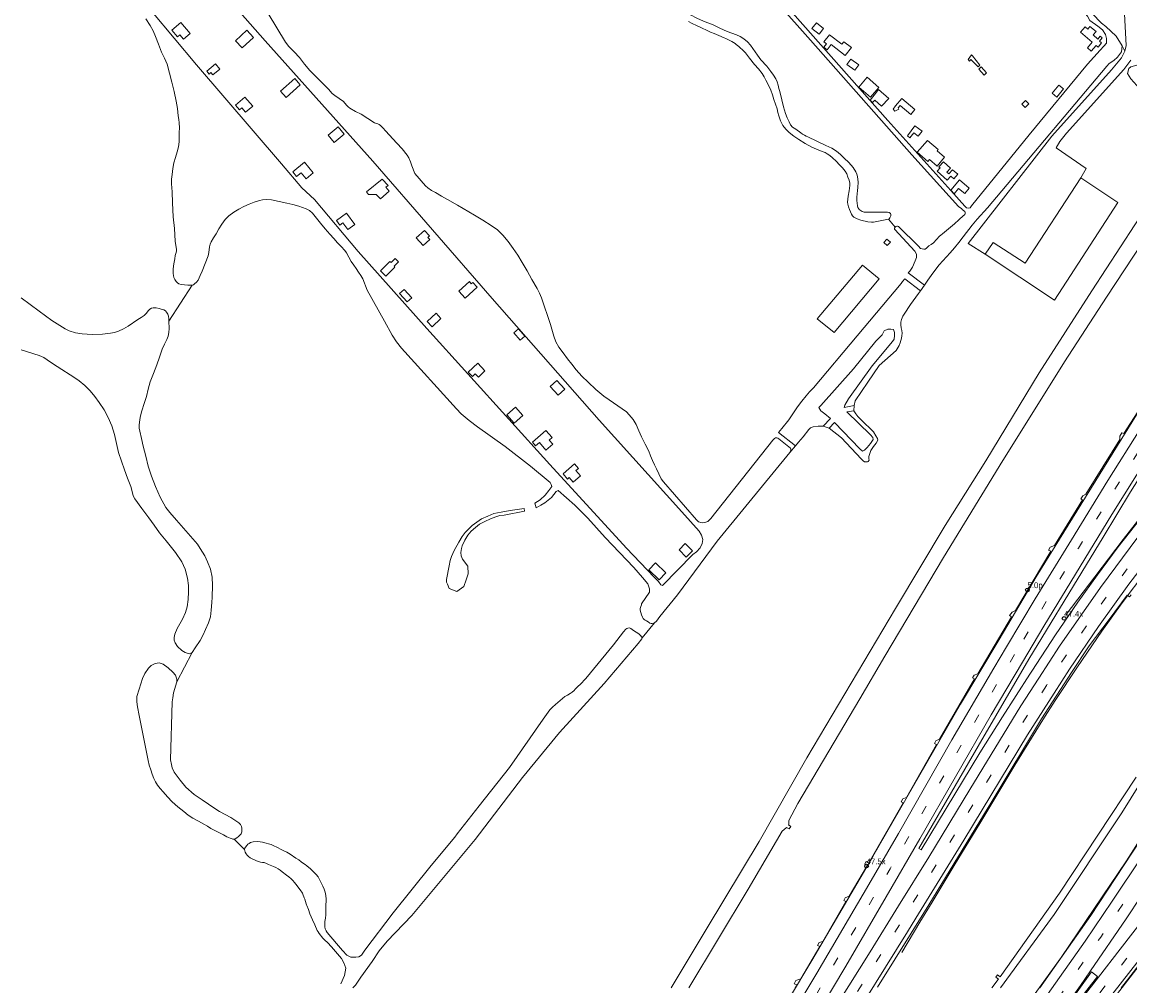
# Model space of a CAD drawing. Header units: metres. Extents: x 83575 to 86200, y 450600 to 453750.
# Tile 51 of 94: x 84400 to 84779, y 452001 to 452330. Entities that reach past the tile are written whole.
import ezdxf
from ezdxf.enums import TextEntityAlignment as Align

# ---------------------------------------------------------------- set-up
doc = ezdxf.new("R2010")
doc.units = ezdxf.units.M
doc.linetypes.add('39strp', pattern=[12, 3, -9])
for name, color, linetype, lineweight in [('gr-bs-geleiderail', 253, 'geleiderail', 18), ('gw-bs-grondwerklijn', 253, 'Continuous', 18), ('kd-bs-kadastralegrens', 253, 'Continuous', 18), ('mk-bs-39streep 0.15', 253, '39strp', 18), ('mk-bs-streep 0.15', 253, 'Continuous', 18), ('mk-bs-vlakmark', 253, 'Continuous', 18), ('og-bs-bebouwing', 253, 'Continuous', 18), ('vh-bs-randverharding', 253, 'Continuous', 18), ('wm-bs-hectometerbord text', 253, 'Continuous', 18)]:
    doc.layers.add(name, color=color, linetype=linetype, lineweight=lineweight)
doc.styles.add('rtw_iso', font='iso-rtw.shx')
doc.linetypes.add('geleiderail', pattern='A,2,-1,[175,RTW.shx,S=0.5,R=0,X=0,Y=0],-1', length=4)

# ---------------------------------------------------------------- blocks, each defined once
blk = doc.blocks.new('HMP1-flat-42')
at = {"color": 253}
blk.add_circle((0, 0), 0.625, dxfattribs=at)
blk = doc.blocks.new('HMP1-flat-68')
at = {"color": 253}
blk.add_circle((0, 0), 0.625, dxfattribs=at)
blk = doc.blocks.new('HMP1-flat-69')
at = {"color": 253}
blk.add_circle((0, 0), 0.625, dxfattribs=at)

msp = doc.modelspace()

# ---------------------------------------------------------------- linework, layer by layer
at = {"layer": 'gr-bs-geleiderail', "flags": 128}
for points in [[(84956.87, 452443.13), (84948.47, 452432.42), (84935.35, 452415.58), (84919.2, 452394.29), (84905.61, 452376.16), (84890.6, 452355.81), (84874.92, 452334.23), (84870.71, 452328.27), (84858.04, 452310.33), (84840.46, 452285.11), (84823.29, 452259.8), (84801.12, 452226.44), (84783.02, 452198.35), (84747.24, 452140.58), (84734.54, 452119.2)], [(84753.75, 452098.27), (84761.38, 452109.84), (84769.66, 452121.94), (84776.71, 452131.72), (84784.73, 452142.35), (84792.94, 452152.87), (84801.31, 452163.14), (84813.45, 452177.39), (84824.81, 452190.35)], [(84757.49, 452127.67), (84767.29, 452140.54), (84776.96, 452153.3), (84785.22, 452163.8), (84795.48, 452176.07), (84803.1, 452185.1)], [(84734.54, 452119.2), (84721.35, 452097.01), (84691.39, 452044.99), (84687.04, 452037.56), (84670.57, 452009.37), (84645.91, 451968.26), (84629.17, 451941), (84601.27, 451897.05), (84594.44, 451886.43), (84580.71, 451866.11), (84562.02, 451839.98), (84544.53, 451816.52), (84537.27, 451807.31)], [(84753.75, 452098.27), (84749.56, 452091.72), (84739.99, 452076.14), (84728.28, 452056.76), (84719.25, 452041.88), (84711.62, 452029.36), (84707.51, 452022.56), (84701.29, 452012.08)], [(84707.94, 451947.19), (84721.02, 451963.19), (84730.8, 451975.89), (84755.81, 452010.4), (84778.16, 452043.51), (84791.23, 452064.08)], [(84811.11, 452044.75), (84798.18, 452027.96), (84768.84, 451990.05), (84735.91, 451948.06), (84709.46, 451914.78), (84683.54, 451882.51), (84646.15, 451837), (84619.96, 451805.55), (84583.43, 451762.68)]]:
    msp.add_lwpolyline(points, dxfattribs=at)
at = {"layer": 'gw-bs-grondwerklijn'}
for points in [[(84848.58, 452350), (84845.15, 452345.23), (84845.1, 452345.14), (84846.29, 452344.52), (84845.61, 452343.63), (84844.53, 452344.28), (84844.48, 452344.19), (84831.27, 452325.54), (84817.88, 452306.28), (84807.4, 452291.1), (84797.49, 452276.47), (84789.54, 452263.93), (84771.3, 452236.23), (84756.93, 452214.07), (84737.81, 452183.39), (84735.9, 452180.29)], [(84735.9, 452180.29), (84715.57, 452147.19), (84695.53, 452113.42), (84686.99, 452098.82), (84665.74, 452063.09), (84662.69, 452057.23), (84662.65, 452055.91), (84662.54, 452055.75), (84663.3, 452055.23), (84662.76, 452054.41), (84661.88, 452054.88), (84661.79, 452054.71), (84660.33, 452053.59), (84648.73, 452033.83), (84628.45, 452000)], [(84800.58, 452098.55), (84776.61, 452059.85), (84753.42, 452025.17), (84735.05, 452000)], [(84732.03, 452000), (84734.23, 452002.9), (84734.35, 452003.06), (84733.49, 452003.67), (84734.01, 452004.52), (84734.94, 452003.86), (84755.23, 452032.46), (84781.43, 452072.09)]]:
    msp.add_lwpolyline(points, dxfattribs=at)
at = {"layer": 'kd-bs-kadastralegrens'}
for p, q in [((84777.56, 452320.29), (84776.63, 452322.09)), ((84698.99, 452260.11), (84696.7, 452262.81)), ((84458.6, 452240.29), (84450.6, 452227.96)), ((84707.65, 452238.38), (84709.04, 452240.3)), ((84684.99, 452199.19), (84684.84, 452197.38)), ((84684.84, 452197.38), (84682.47, 452196.97)), ((84676.44, 452191.41), (84674.43, 452192.13)), ((84663.03, 452183.05), (84664.91, 452185.4)), ((84612.44, 452119.66), (84616.72, 452124.89)), ((84458.53, 452114.69), (84453.3, 452104.73)), ((84472.87, 452050.92), (84476.5, 452047.35))]:
    msp.add_line(p, q, dxfattribs=at)
for points in [[(84460.5, 452350), (84483.48, 452323.85), (84520.29, 452282.73), (84561.19, 452235.77), (84597.74, 452194.16), (84626.07, 452162.75), (84631.92, 452156.14), (84632.81, 452154.83), (84633.24, 452153.38), (84633.05, 452151.96), (84632.33, 452150.48), (84631.1, 452149.16), (84629.78, 452148.26), (84619.41, 452137.65), (84618.83, 452137.89), (84618.08, 452138.92), (84616.61, 452140.51), (84607.16, 452150.36), (84580.94, 452179.01), (84538.77, 452225.44), (84515.29, 452251.79), (84500.38, 452269.53), (84496.04, 452273.55), (84489.11, 452281.8), (84460, 452315.61), (84437.15, 452343.03)], [(84638.99, 452328.18), (84636.54, 452329.39), (84634.98, 452329.98), (84633.42, 452330.55), (84631.18, 452331.53), (84629.05, 452332.73), (84628.02, 452333.51), (84627, 452334.29), (84625.4, 452335.42), (84623.79, 452336.57), (84622.56, 452337.53), (84621.43, 452338.61), (84620.58, 452339.59), (84619.74, 452340.58), (84618.5, 452341.95), (84617.29, 452343.34), (84616.27, 452344.94), (84615.41, 452346.64), (84615.07, 452347.27), (84614.79, 452347.93), (84614.24, 452350)], [(84646.98, 452350), (84670.02, 452324.07), (84704.76, 452284.86), (84720.7, 452267.18), (84721.83, 452266.33), (84721.98, 452266.13), (84722.81, 452265.52), (84723.01, 452265.14), (84723.02, 452264.76), (84722.85, 452264.41), (84722.62, 452264.24), (84722.39, 452264.1), (84720.84, 452262.64), (84719.27, 452261.21), (84717.24, 452259.52), (84715.18, 452257.85), (84714.63, 452257.44), (84714.16, 452257.07), (84712.14, 452254.81), (84711.37, 452254.21), (84710.52, 452253.69), (84709.71, 452252.94), (84709.29, 452252.64), (84708.82, 452252.57), (84707.64, 452252.79), (84707, 452253.61), (84700.12, 452260.36), (84699.87, 452260.5), (84699.57, 452260.51), (84699.21, 452260.39), (84698.99, 452260.11)], [(84749.59, 452350), (84750.07, 452349.46), (84764.78, 452332.27), (84765.57, 452330.8), (84768.39, 452328.8), (84769.95, 452327.53), (84770.93, 452326.04), (84771.31, 452324.61), (84771.26, 452323), (84770.38, 452321.98), (84769.11, 452320.68), (84764.81, 452315.82), (84744.89, 452291.64), (84725.17, 452267.4), (84724.67, 452266.72), (84724.16, 452266.58), (84723.41, 452266.72), (84722.9, 452267.3), (84718.05, 452272.7), (84696.55, 452296.61), (84663.87, 452333.4), (84649.13, 452350)], [(84776.63, 452322.09), (84774.58, 452325.38), (84771.03, 452328.69), (84769.61, 452329.85), (84763.28, 452336.31), (84752.13, 452350)], [(84539.13, 452273.53), (84538.4, 452274.22), (84534.71, 452278.45), (84533.74, 452281.05), (84533.22, 452282.47), (84532.63, 452283.87), (84532.12, 452284.74), (84530.39, 452286.86), (84528.54, 452288.85), (84524.64, 452293.08), (84523.84, 452294.01), (84523.01, 452294.92), (84522.56, 452295.23), (84522.03, 452295.41), (84520.96, 452295.79), (84516.4, 452298.72), (84514.44, 452299.72), (84512.5, 452300.78), (84511.91, 452301.28), (84511.39, 452301.88), (84510.34, 452303.05), (84508.87, 452304.09), (84507.35, 452305.1), (84506.44, 452305.87), (84505.13, 452307.28), (84503.84, 452308.69), (84501.27, 452311.16), (84498.74, 452313.67), (84496.98, 452315.87), (84495.28, 452318.12), (84493.43, 452320.03), (84491.56, 452321.91), (84490.51, 452323.32), (84484.55, 452333.18)], [(84442.73, 452331.37), (84444.21, 452329.01), (84445.18, 452327.2), (84446.01, 452325.33), (84447.04, 452322.63), (84448.07, 452319.93), (84449.05, 452317.9), (84449.95, 452315.82), (84450.82, 452312.8), (84451.58, 452309.74), (84452.43, 452306.46), (84453.12, 452303.15), (84453.47, 452300.67), (84453.8, 452298.18), (84453.98, 452296.97), (84454.15, 452295.75), (84454.16, 452294.13), (84454.06, 452292.5), (84454.07, 452290.91), (84454.06, 452289.33), (84453.86, 452287.56), (84453.46, 452285.82), (84452.85, 452283.98), (84452.26, 452282.14), (84451.9, 452280.13), (84451.66, 452278.11), (84451.52, 452276.53), (84451.49, 452274.94), (84451.66, 452272.2), (84451.83, 452268.43), (84451.95, 452266.03), (84452.09, 452263.64), (84452.52, 452259.7), (84452.76, 452255.36), (84453.2, 452252.45), (84453.2, 452251.94), (84453, 452251.17), (84452.78, 452250.4), (84452.56, 452249.29), (84452.35, 452248.17), (84452.15, 452246.89), (84452.01, 452245.6), (84452, 452244.28), (84452.26, 452242.95), (84452.62, 452242.18), (84453.12, 452241.49), (84453.5, 452241.04), (84453.98, 452240.72), (84454.74, 452240.55), (84457.06, 452240.29), (84458.6, 452240.29)], [(84628.35, 452330.38), (84629.54, 452329.74), (84631.1, 452329.03), (84632.79, 452328.23), (84634.67, 452327.34), (84635.87, 452326.84), (84637.07, 452326.36), (84638.68, 452325.64), (84640.5, 452324.88), (84641.15, 452324.6), (84641.8, 452324.3), (84642.49, 452323.98), (84643.18, 452323.64), (84643.73, 452323.3), (84644.25, 452322.92), (84644.68, 452322.59), (84645.1, 452322.25), (84645.52, 452321.88), (84645.94, 452321.5), (84646.88, 452320.61), (84647.77, 452319.67), (84648.48, 452318.79), (84649.16, 452317.9), (84650.95, 452315.69), (84652.24, 452314.22), (84653.49, 452312.7), (84654.18, 452311.54), (84654.79, 452310.34), (84655.68, 452308.69), (84656.48, 452307), (84657.01, 452305.4), (84657.5, 452303.79), (84658.62, 452300.58), (84658.92, 452299.36), (84659.2, 452298.13), (84659.79, 452296.48), (84660.62, 452294.92), (84661.6, 452293.6), (84662.76, 452292.46), (84664.37, 452291.2), (84666.06, 452290.06), (84668.22, 452288.7), (84670.47, 452287.52), (84673.5, 452286.22), (84674.42, 452285.9), (84675.1, 452285.6), (84675.75, 452285.23), (84676.68, 452284.58), (84677.54, 452283.85), (84678.8, 452282.64), (84680.03, 452281.4), (84680.99, 452280.38), (84681.9, 452279.3), (84682.47, 452278.33), (84682.88, 452277.25), (84683.24, 452276.19), (84683.47, 452275.12), (84683.51, 452274.4), (84683.25, 452272.57), (84682.93, 452270.74), (84682.79, 452269.69), (84682.72, 452268.63), (84682.8, 452267.93), (84683.07, 452267.03), (84683.42, 452266.15), (84683.73, 452265.34), (84684.09, 452264.55), (84684.44, 452264.02), (84684.9, 452263.58)], [(84696.7, 452262.81), (84697.01, 452262.97), (84697.25, 452263.26), (84697.55, 452263.97), (84697.58, 452264.4), (84697.37, 452264.81), (84696.93, 452265.17), (84696.43, 452265.3), (84694.34, 452265.22), (84692.65, 452265.26), (84690.55, 452265.22), (84688.46, 452265.22), (84687.71, 452265.48), (84687.03, 452265.97), (84686.76, 452266.17), (84686.54, 452266.42), (84686.28, 452266.89), (84686.14, 452267.4), (84685.98, 452268.31), (84685.92, 452269.23), (84685.94, 452270.39), (84686, 452271.54), (84686.13, 452272.62), (84686.27, 452273.68), (84686.34, 452275.56), (84686.14, 452277.43), (84685.91, 452278.26), (84685.58, 452279.05), (84684.62, 452280.51), (84683.13, 452282.19), (84681.55, 452283.76), (84680.28, 452284.98), (84678.92, 452286.08), (84677.34, 452287.11), (84676.34, 452287.61), (84675.33, 452288.09), (84669.18, 452290.95), (84668.6, 452291.23), (84668.02, 452291.53), (84667.36, 452291.93), (84666.73, 452292.38), (84664.99, 452293.62), (84664.45, 452293.97), (84663.92, 452294.34), (84663.22, 452295.15), (84662.72, 452296.12), (84662.03, 452297.55), (84661.47, 452299.02), (84660.82, 452301.31), (84660.22, 452303.61), (84659.55, 452306.46), (84659.27, 452307.56), (84658.97, 452308.65), (84658.63, 452309.76), (84658.17, 452310.83), (84657.4, 452312.11), (84656.52, 452313.33), (84655.86, 452314.24), (84655.14, 452315.11), (84653.07, 452317.31), (84651.96, 452318.87), (84649.55, 452322.34), (84648.51, 452323.5), (84647.28, 452324.48), (84646.04, 452325.28), (84644.74, 452325.91), (84643.15, 452326.49), (84641.57, 452327.07), (84640.28, 452327.62), (84638.99, 452328.18)], [(84709.04, 452240.3), (84710.23, 452242.02), (84711.89, 452244.36), (84714.07, 452247.29), (84717.85, 452251.35), (84719.35, 452253.08), (84720.78, 452254.86), (84722.24, 452256.77), (84725.32, 452260.79), (84727.02, 452262.84), (84730.61, 452266.76), (84735.46, 452272.51), (84771.46, 452315.11), (84772.23, 452316.11), (84773.78, 452317.11), (84775.11, 452318.26), (84776.45, 452320.04), (84776.63, 452322.09)], [(84781.74, 452315.53), (84779.67, 452314.94), (84778.92, 452314.34), (84778.55, 452312.67), (84779.6, 452310.83), (84786.77, 452302.86), (84794.32, 452294.2), (84797.93, 452289.71), (84798.43, 452287.71), (84796.5, 452284.11), (84785.87, 452268.41), (84766.31, 452238.4), (84748.26, 452210.29), (84730.08, 452180.22), (84716.09, 452158.09), (84699.14, 452129.69), (84683.98, 452104.22), (84668.79, 452078.7), (84652.48, 452050.13), (84634.76, 452020.57), (84622.35, 452000)], [(84663.03, 452183.05), (84663.3, 452183.84), (84663.28, 452184.18), (84663.17, 452184.53), (84659.23, 452187.79), (84658.9, 452188), (84658.54, 452188.12), (84658.14, 452188.1), (84657.77, 452187.91), (84657.13, 452187.34), (84635.99, 452160.47), (84634.9, 452159.54), (84633.86, 452159.15), (84632.96, 452158.99), (84631.75, 452159.43), (84631.03, 452160.1), (84619.76, 452173.03), (84619.01, 452174.11), (84618.13, 452175.75), (84617.38, 452177.47), (84616.68, 452178.88), (84615.97, 452180.29), (84615.37, 452181.91), (84614.78, 452183.54), (84613.55, 452185.98), (84612.29, 452188.41), (84611.38, 452190.53), (84610.45, 452192.64), (84609.38, 452194.4), (84608.08, 452195.99), (84607.11, 452196.94), (84605.68, 452198.06), (84601.24, 452201.1), (84599.42, 452202.34), (84597.99, 452203.43), (84596.62, 452204.62), (84594, 452207.11), (84591.87, 452209.16), (84589.89, 452211.34), (84588.42, 452213.23), (84586.96, 452215.13), (84585.41, 452217.1), (84583.93, 452219.14), (84582.98, 452220.96), (84582.28, 452222.89), (84581.11, 452226.84), (84578.08, 452235.94), (84577.4, 452237.58), (84576.54, 452239.15), (84574.72, 452242.23), (84573.11, 452245.16), (84571.47, 452248.08), (84569.94, 452250.49), (84568.32, 452252.85), (84566.67, 452255.18), (84564.86, 452257.4), (84563.94, 452258.32), (84562.96, 452259.16), (84560.85, 452260.65), (84557.99, 452262.47), (84555.11, 452264.23), (84549.34, 452267.61), (84545.88, 452269.56), (84543.81, 452270.75), (84541.76, 452271.95), (84540.42, 452272.7), (84539.13, 452273.53)], [(84465.02, 452255.11), (84465.87, 452256.49), (84466.73, 452257.85), (84467.71, 452259.52), (84468.7, 452261.19), (84469.78, 452262.69), (84471.1, 452264.02), (84472.76, 452265.22), (84474.52, 452266.24), (84476.26, 452267.13), (84478.03, 452267.96), (84479.76, 452268.67), (84481.54, 452269.24), (84482.56, 452269.44), (84484.11, 452269.54), (84485.65, 452269.41), (84488.27, 452268.95), (84490.88, 452268.38), (84492.94, 452267.86), (84494.99, 452267.27), (84497.49, 452266.4), (84498.64, 452265.79), (84499.67, 452264.96), (84501.07, 452263.21), (84502.4, 452261.44), (84504.02, 452259.55), (84505.66, 452257.67), (84506.98, 452256.22), (84508.31, 452254.76), (84509.52, 452253.48), (84510.71, 452252.19), (84511.35, 452251.31), (84512.12, 452249.86), (84512.94, 452248.43), (84513.79, 452247.18), (84514.65, 452245.94), (84515.47, 452244.79), (84516.28, 452243.63), (84516.9, 452242.42), (84518.39, 452238.53), (84524.29, 452227.97), (84526.95, 452223.17), (84528.42, 452220.86), (84530.11, 452218.72), (84548.95, 452198), (84550.6, 452196.31), (84553.29, 452193.97), (84556.14, 452191.83), (84565.56, 452185.12), (84574.29, 452178.46), (84581, 452172.82), (84581.33, 452172.18), (84581.58, 452171.45), (84580.56, 452170.06), (84579.35, 452168.44), (84577.57, 452166.87), (84575.76, 452165.72), (84576.26, 452164.18), (84577.82, 452165.02), (84579.23, 452165.87), (84581.42, 452167.7), (84583.06, 452169.72), (84583.76, 452170.11), (84589.46, 452165.02), (84593.88, 452160.65), (84599.87, 452154.05), (84609.6, 452143.76), (84612.61, 452140.36)], [(84684.9, 452263.58), (84686, 452262.94), (84687.26, 452262.52), (84689.72, 452261.96), (84690.89, 452261.78), (84691.66, 452261.83), (84696.7, 452262.81)], [(84698.99, 452260.11), (84698.82, 452259.81), (84698.77, 452259.6), (84698.79, 452259.47), (84698.85, 452259.36), (84705.73, 452251.87), (84706.32, 452250.89), (84706.29, 452249.7), (84705.87, 452248.58), (84704.91, 452246.48), (84703.98, 452245.11), (84703.49, 452244.47), (84709.04, 452240.3)], [(84458.6, 452240.29), (84459, 452240.44), (84459.37, 452240.72), (84460.05, 452241.31), (84460.57, 452242.01), (84461.28, 452243.54), (84461.94, 452245.09), (84462.99, 452247.69), (84463.99, 452250.31), (84464.28, 452251.51), (84464.49, 452253.36), (84464.68, 452254.26), (84465.02, 452255.11)], [(84707.65, 452238.38), (84702.33, 452242.43), (84701.54, 452241.51), (84701.11, 452240.87), (84686.04, 452223.01), (84671.03, 452205.15), (84669.76, 452203.83), (84668.52, 452202.49), (84667.04, 452200.61), (84665.6, 452198.7), (84662.59, 452194.28), (84660.21, 452191.26), (84659.15, 452189.94), (84664.91, 452185.4)], [(84684.99, 452199.19), (84685.38, 452200.72), (84689.7, 452207.07), (84693.59, 452212.85), (84699.36, 452217.95), (84700.42, 452219.69), (84700.73, 452220.52), (84700.92, 452221.39), (84701.14, 452222.17), (84701.34, 452222.96), (84701.39, 452223.87), (84701.31, 452224.78), (84701.12, 452225.73), (84700.95, 452226.68), (84700.99, 452227.65), (84701.22, 452228.59), (84701.63, 452229.69), (84702.05, 452230.39), (84704.32, 452233.68), (84706.95, 452237.39), (84707.65, 452238.38)], [(84450.6, 452227.96), (84450.56, 452228.81), (84450.44, 452229.66), (84450.21, 452230.42), (84449.78, 452231.1), (84449.37, 452231.5), (84448.85, 452231.82), (84448.32, 452232.02), (84447.21, 452232.27), (84446.22, 452232.5), (84445.23, 452232.58), (84444.6, 452232.42), (84444.06, 452232.07), (84443.61, 452231.6), (84442.78, 452230.55), (84442.14, 452229.96), (84441.06, 452229.27), (84439.99, 452228.58), (84436.6, 452226.27), (84435.05, 452225.34), (84433.38, 452224.58), (84432.01, 452224.13), (84430.63, 452223.83), (84427.84, 452223.5), (84424.38, 452223.4), (84420.92, 452223.66), (84418.66, 452224.03), (84416.46, 452224.67), (84415.08, 452225.35), (84410.51, 452228.25), (84406.16, 452231.35), (84400, 452235.93)], [(84458.53, 452114.69), (84459.54, 452116.28), (84461.31, 452118.75), (84462.27, 452120.72), (84463.15, 452122.58), (84464.12, 452124.89), (84464.76, 452126.87), (84465.03, 452129.19), (84465.31, 452131.81), (84465.43, 452133.59), (84465.54, 452137.59), (84465.34, 452140.43), (84464.84, 452143.22), (84463.84, 452145.74), (84462.91, 452147.73), (84461.27, 452150.24), (84460.35, 452151.7), (84453.18, 452159.96), (84450.86, 452162.56), (84449.52, 452164.28), (84447.64, 452167.84), (84445.99, 452171.51), (84444.64, 452174.94), (84443.52, 452178.43), (84442.67, 452181.81), (84441.83, 452185.2), (84441.2, 452187.81), (84440.6, 452190.43), (84440.46, 452191.39), (84440.43, 452192.37), (84440.64, 452194.33), (84440.92, 452195.64), (84441.37, 452197.35), (84442.15, 452199.82), (84442.91, 452202.28), (84443.49, 452204.74), (84444.14, 452207.2), (84445.27, 452210.13), (84446.45, 452213.04), (84447.37, 452215.73), (84448.29, 452218.43), (84449.04, 452220.09), (84449.86, 452221.72), (84450.29, 452222.89), (84450.54, 452224.15), (84450.63, 452225.42), (84450.6, 452227.96)], [(84674.43, 452192.13), (84676.91, 452194.65), (84674.98, 452196.3), (84673.61, 452197.38), (84672.95, 452198.42), (84673.54, 452199.15), (84684.76, 452211.67), (84692.43, 452221.11), (84694.56, 452223.36), (84695.26, 452224.64), (84696.56, 452225.26), (84697.59, 452225.3), (84698.48, 452225.09), (84698.84, 452224.14), (84698.78, 452223.03), (84698.63, 452221.78), (84698.12, 452221.06), (84691.17, 452212.7), (84683.03, 452201.46), (84681.83, 452199.23), (84681.58, 452198.46), (84684.99, 452199.19)], [(84400, 452218.17), (84406.16, 452216.27), (84407.8, 452215.55), (84410.07, 452214.02), (84412.31, 452212.43), (84418.46, 452208.58), (84419.87, 452207.61), (84421.85, 452205.96), (84423.69, 452204.12), (84425.3, 452202.18), (84426.76, 452200.12), (84428.39, 452197.64), (84429.84, 452195.04), (84431.05, 452192.17), (84431.99, 452189.2), (84432.65, 452186.11), (84433.38, 452183.05), (84434.34, 452180.11), (84435.37, 452177.2), (84436.45, 452174.35), (84437.53, 452171.51), (84438.1, 452169.3), (84438.41, 452168.21), (84438.91, 452167.2), (84441.27, 452163.95), (84443.68, 452160.74), (84445.52, 452158.2), (84447.37, 452155.67), (84449.61, 452152.92), (84452.84, 452148.94), (84454.99, 452145.66), (84456.19, 452143.14), (84456.92, 452140.14), (84457.24, 452137.64), (84457.34, 452135.41), (84457.2, 452132.86), (84456.88, 452130.3), (84456.21, 452128.35), (84455.19, 452126.11), (84453.45, 452122.95), (84452.66, 452121.01), (84452.43, 452119.86), (84452.39, 452118.95), (84452.78, 452117.97), (84453.56, 452116.78), (84454.96, 452115.35), (84456.11, 452114.72), (84457.19, 452114.34), (84457.79, 452114.23), (84458.25, 452114.48), (84458.53, 452114.69)], [(84676.44, 452191.41), (84680.68, 452188.13), (84687.34, 452180.93), (84688.05, 452180.21), (84688.55, 452179.88), (84689.06, 452179.85), (84689.56, 452179.9), (84689.82, 452180.06), (84690.13, 452180.41), (84690.05, 452180.9), (84689.98, 452181.69), (84690.3, 452182.77), (84690.7, 452183.75), (84691.65, 452185.1), (84692.52, 452186.24), (84693.06, 452187.27), (84692.98, 452187.87), (84692.45, 452188.79), (84691.57, 452190.12), (84687.37, 452194.28), (84686.28, 452195.44), (84685.55, 452196.25), (84684.84, 452197.38)], [(84682.47, 452196.97), (84690.58, 452189.13), (84691.4, 452188.16), (84691.54, 452187.52), (84690.55, 452186.14), (84689.49, 452184.84), (84688.57, 452183.89), (84687.81, 452183.52), (84686.91, 452184.28), (84678.23, 452193.32), (84676.44, 452191.41)], [(84664.91, 452185.4), (84665.96, 452186.59), (84667.53, 452188.48), (84669.47, 452190.91), (84670.11, 452191.49), (84670.99, 452191.8), (84672.65, 452192.11), (84674.43, 452192.13)], [(84616.72, 452124.89), (84617.35, 452125.4), (84618.57, 452126.98), (84624.57, 452134.44), (84638.17, 452152.73), (84647.89, 452164.76), (84663.03, 452183.05)], [(84548.21, 452149.53), (84549.79, 452152.43), (84550.95, 452154.38), (84551.93, 452155.74), (84552.9, 452156.73), (84554.38, 452158.08), (84555.87, 452159.26), (84557.57, 452160.38), (84559.71, 452161.34), (84561.7, 452162.21), (84564.24, 452162.7), (84567.34, 452163.22), (84572.12, 452163.96), (84572.26, 452162.98), (84565.25, 452161.66), (84563.83, 452161.49), (84562.46, 452161.1), (84560.55, 452160.42), (84558.65, 452159.52), (84556.79, 452158.54), (84555.43, 452157.48), (84554.01, 452156.2), (84552.81, 452154.86), (84551.77, 452153.14), (84550.95, 452151.16), (84550.62, 452150.24), (84550.43, 452148.93), (84550.57, 452147.79), (84551, 452146.65), (84552.86, 452144.22), (84552.9, 452141.64), (84552.25, 452139.6), (84551.46, 452137.22), (84549.12, 452135.6), (84546.4, 452136.58), (84545.9, 452138.12), (84545.58, 452138.74), (84545.57, 452139.62), (84546.41, 452144.28), (84546.81, 452146.1), (84547.27, 452147.55), (84548.21, 452149.53)], [(84612.61, 452140.36), (84614.44, 452138.23), (84615.01, 452136.46), (84615.02, 452135.38), (84612.3, 452131.3), (84612.2, 452131.02), (84611.98, 452130.4), (84611.81, 452129.77), (84611.8, 452129.23), (84611.98, 452128.41), (84612.28, 452127.59), (84612.61, 452126.73), (84612.83, 452126.34), (84613.14, 452126.03), (84613.53, 452125.78), (84613.92, 452125.56), (84614.5, 452125.17), (84615.09, 452124.78), (84615.51, 452124.62), (84615.95, 452124.62), (84616.72, 452124.89)], [(84612.44, 452119.66), (84612.36, 452119.94), (84611.91, 452120.54), (84611.35, 452121.03), (84610.4, 452121.62), (84609.47, 452122.2), (84609.05, 452122.55), (84608.62, 452122.9), (84608.12, 452123.09), (84607.6, 452123.06), (84607.22, 452122.92), (84606.9, 452122.67), (84606.13, 452121.76), (84602.7, 452117.38), (84593.21, 452105.82), (84591.22, 452103.79), (84590.6, 452103.2), (84589.97, 452102.62), (84589.58, 452102.19), (84589.19, 452101.76), (84588.55, 452101.18), (84587.87, 452100.67), (84586.96, 452100.17), (84586.07, 452099.65), (84584.45, 452098.32), (84582.88, 452096.92), (84581.85, 452096.03), (84580.93, 452095.05), (84578.65, 452091.93), (84567.12, 452075.38), (84556.69, 452062.29), (84549.24, 452052.69), (84548.37, 452051.53), (84540.31, 452041.88), (84527.31, 452025.69), (84517.56, 452012.94), (84516.47, 452011.26), (84515.51, 452010.66), (84514.57, 452010.54), (84512.81, 452010.49), (84511.44, 452011.18), (84509.98, 452012.84), (84507.93, 452015.25), (84504.71, 452018.95), (84504.35, 452019.59), (84504.05, 452020.2), (84503.9, 452020.86), (84503.9, 452021.8), (84503.98, 452022.75), (84504.12, 452023.88), (84504.22, 452025), (84504.23, 452026.4), (84504.22, 452027.79), (84504.35, 452030.42), (84504.28, 452031.57), (84504.02, 452032.72), (84503.66, 452033.76), (84503.24, 452034.77), (84502.92, 452035.49), (84502.58, 452036.2), (84502.13, 452037.1), (84501.6, 452037.97), (84500.94, 452038.8), (84500.21, 452039.57), (84499.01, 452040.74), (84497.74, 452041.82), (84497.17, 452042.2), (84496.6, 452042.56), (84495.8, 452043.19), (84495, 452043.79), (84494.06, 452044.41), (84492.03, 452045.72), (84490.94, 452046.42), (84490.09, 452046.82), (84489.22, 452047.2), (84487.49, 452048.1), (84486.52, 452048.61), (84485.53, 452049.08), (84484.69, 452049.32), (84483.84, 452049.49)], [(84513.54, 452000), (84514.43, 452001), (84516.19, 452003.73), (84520.16, 452009.07), (84522.53, 452012.72), (84525.3, 452015.99), (84533.64, 452024.76), (84555.32, 452050.81), (84571.56, 452072), (84584.22, 452087.38), (84599.5, 452104.09), (84611.12, 452117.83), (84612.36, 452119.39), (84612.44, 452119.66)], [(84453.3, 452104.73), (84453.26, 452105.56), (84452.83, 452106.94), (84451.94, 452108.03), (84450.35, 452109.5), (84448.6, 452110.68), (84447.31, 452111.18), (84445.83, 452110.96), (84444.57, 452110.28), (84443.6, 452109.33), (84442.32, 452107.47), (84441.51, 452105.78), (84440.37, 452102.21), (84439.67, 452099.65), (84439.63, 452097.84), (84439.84, 452096.11), (84440.41, 452093.11), (84443.45, 452077.76), (84443.85, 452076.16), (84444.38, 452074.59), (84444.87, 452073.09), (84445.4, 452071.61), (84445.98, 452070.46), (84446.71, 452069.38), (84447.61, 452068.19), (84448.57, 452067.05), (84450.11, 452065.34), (84451.73, 452063.7), (84453.65, 452061.98), (84455.64, 452060.34), (84457.19, 452059.13), (84458.81, 452058.02), (84460.67, 452057.02), (84462.53, 452056.06), (84463.74, 452055.31), (84464.95, 452054.57), (84466.53, 452053.77), (84468.12, 452052.99), (84469.28, 452052.33), (84470.45, 452051.68), (84471, 452051.44), (84471.56, 452051.22), (84472.03, 452051.06), (84472.49, 452050.94), (84472.87, 452050.92)], [(84472.87, 452050.92), (84473.24, 452051.03), (84473.84, 452051.36), (84474.36, 452051.78), (84475.29, 452052.71), (84475.47, 452053), (84475.55, 452053.36), (84475.57, 452054.1), (84475.53, 452054.66), (84475.38, 452055.22), (84475.04, 452055.89), (84474.54, 452056.43), (84473.18, 452057.43), (84471.75, 452058.29), (84469.82, 452059.29), (84467.93, 452060.34), (84466.3, 452061.41), (84461.91, 452064.32), (84459.18, 452066.21), (84456.38, 452068.7), (84454.43, 452071.09), (84452.44, 452073.8), (84451.74, 452075.25), (84451.48, 452076.42), (84451.16, 452078.03), (84451.75, 452097.89), (84451.96, 452099.25), (84452.16, 452100.92), (84453.3, 452104.73)], [(84483.84, 452049.49), (84482.57, 452049.9), (84480.98, 452050.11), (84479.37, 452049.99), (84478.94, 452049.87), (84478.51, 452049.7), (84478.04, 452049.45), (84477.61, 452049.12), (84477.2, 452048.67), (84476.83, 452048.18), (84476.59, 452047.81), (84476.5, 452047.35)], [(84476.5, 452047.35), (84476.59, 452046.87), (84476.73, 452046.39), (84476.96, 452045.92), (84477.32, 452045.39)], [(84477.32, 452045.39), (84477.78, 452044.94), (84478.42, 452044.52), (84479.09, 452044.16), (84479.82, 452043.82), (84480.56, 452043.51), (84481.26, 452043.24), (84481.96, 452043.01), (84482.58, 452042.94), (84483.19, 452042.85), (84483.95, 452042.54), (84484.71, 452042.23), (84486.39, 452041.54), (84487.18, 452041.18), (84487.95, 452040.76), (84488.65, 452040.23), (84489.34, 452039.69), (84490.86, 452038.62), (84491.66, 452038.02), (84492.41, 452037.35), (84493.01, 452036.71), (84493.56, 452036.04), (84494, 452035.51), (84494.42, 452034.97), (84495.74, 452033.26), (84496.1, 452032.76), (84496.24, 452032.42), (84496.35, 452032.06), (84496.89, 452030.81), (84497.05, 452030.42), (84497.32, 452029.58), (84497.58, 452028.74), (84497.68, 452028.45), (84497.79, 452028.16), (84498.3, 452026.78), (84498.85, 452025.41), (84499.76, 452023.32), (84500.56, 452021.62), (84501.33, 452019.69), (84501.64, 452019.16), (84502.03, 452018.67), (84503.19, 452017.09), (84503.98, 452016.31), (84504.82, 452015.57), (84506.25, 452014.06), (84509.68, 452010.14), (84510.42, 452008.65), (84511.09, 452006.73), (84510.69, 452004.22), (84509.36, 452001.44)]]:
    msp.add_lwpolyline(points, dxfattribs=at)
at = {"layer": 'mk-bs-39streep 0.15', "flags": 128}
for points in [[(84962.1, 452437.9), (84957.58, 452432.23), (84928.46, 452394.39), (84893.32, 452347.15), (84876.99, 452324.31), (84865.87, 452308.78), (84832.42, 452260.24), (84805.93, 452220.48), (84799.27, 452210.23), (84780.27, 452180.29), (84761.71, 452150.42), (84739.87, 452114.02)], [(84824.99, 452198.12), (84819.84, 452192.77), (84815.52, 452188.01), (84809.5, 452181.4), (84799.62, 452169.93), (84784.29, 452151.14), (84771.57, 452134.12), (84757.12, 452113.24), (84750.78, 452103.41)], [(84739.87, 452114.02), (84731.36, 452099.84), (84697.32, 452040.72), (84692.95, 452033.31), (84667.48, 451990.03), (84643.06, 451949.75), (84611.19, 451899.08), (84595.92, 451875.7), (84582.68, 451856.32), (84569.04, 451837.2), (84542.56, 451802.19)], [(84750.78, 452103.41), (84744.27, 452093.33), (84727.29, 452065.4), (84703.18, 452025.96), (84701.11, 452022.57), (84669.54, 451972.48), (84638.88, 451925.33), (84619.08, 451895.74), (84601.96, 451870.49), (84585.25, 451846.93), (84564.22, 451818.39), (84547.75, 451797.17)], [(84574.85, 451771.76), (84598.88, 451799.73), (84631.53, 451838.74), (84661.6, 451875.28), (84689.54, 451910.34), (84706.23, 451931.49), (84725.89, 451957.26), (84741.99, 451978.71), (84756.04, 451998.26), (84769.35, 452017.43), (84782.22, 452036.46), (84795.34, 452057.03)], [(84807.52, 452048.24), (84786.59, 452020.9), (84762.67, 451990.18), (84733.03, 451952.43), (84703.32, 451915.18), (84673.31, 451877.96), (84642.87, 451840.96), (84612.23, 451804.26), (84581.16, 451767.88)]]:
    msp.add_lwpolyline(points, dxfattribs=at)
at = {"layer": 'mk-bs-streep 0.15', "flags": 128}
for points in [[(84959.5, 452440.5), (84954.31, 452434.02), (84932.1, 452405.18), (84917.68, 452386.14), (84896.88, 452358.12), (84883.32, 452339.42), (84873.88, 452326.28), (84868.75, 452319.14), (84854.22, 452298.48), (84844.69, 452284.63), (84836.78, 452273.03), (84828.07, 452260.22), (84816.66, 452243.23), (84804.33, 452224.49), (84792.74, 452206.71), (84782.81, 452191.05), (84771.81, 452173.53), (84759.29, 452153.27), (84746.96, 452133.09), (84737.15, 452116.66)], [(84964.71, 452435.29), (84951.36, 452418.39), (84922.88, 452381.03), (84894.17, 452342.1), (84880.06, 452322.38), (84863.95, 452299.84), (84845.7, 452273.45), (84824.13, 452241.44), (84807.8, 452216.64), (84794.27, 452195.55), (84773.08, 452161.87), (84749.82, 452123.69), (84742.53, 452111.42)], [(84748.17, 452105.95), (84755.21, 452116.82), (84769.3, 452136.98), (84782.02, 452154.12), (84794.43, 452169.41), (84806.77, 452183.79), (84817.34, 452195.31), (84822.48, 452200.65)], [(84827.61, 452195.59), (84822.57, 452190.27), (84812.66, 452179.52), (84804.41, 452170.06), (84792.27, 452155.42), (84778.97, 452138.09), (84768.57, 452123.62), (84758.64, 452108.97), (84753.45, 452100.82)], [(84828.02, 452121.85), (84823.01, 452112.18), (84813.78, 452095.51), (84798.02, 452068.35), (84783.4, 452044.88), (84773.23, 452029.63), (84763.98, 452016.06), (84749.8, 451995.8), (84738.01, 451979.6), (84722.79, 451959.27), (84700.23, 451929.72), (84682.73, 451907.57), (84662.77, 451882.56), (84642.86, 451858.15), (84623.46, 451834.79), (84601.37, 451808.28), (84572.14, 451774.16)], [(84737.15, 452116.66), (84732.77, 452109.32), (84718.46, 452084.81), (84700.16, 452052.81), (84690, 452035.43), (84672.24, 452005.06), (84642.49, 451955.66), (84614.54, 451910.98), (84594.68, 451880.32), (84563.28, 451835.39), (84539.93, 451804.73)], [(84742.53, 452111.42), (84731.81, 452093.37), (84707.5, 452051), (84695.94, 452031.16), (84682.14, 452007.49), (84663.25, 451975.76)], [(84675.87, 451989.13), (84690.43, 452012.32), (84700.2, 452028.1), (84710.49, 452044.72), (84724.59, 452067.91), (84741.99, 452096.42), (84748.17, 452105.95)], [(84753.45, 452100.82), (84744.34, 452086.51), (84722.56, 452050.57), (84706.12, 452023.85), (84703.27, 452019.21), (84681.18, 451983.9), (84658.28, 451948.29), (84633.38, 451910.37), (84606.65, 451871.03), (84575.22, 451826.92), (84553.32, 451798.09), (84550.49, 451794.53)], [(84804.9, 452050.8), (84792.49, 452034.59), (84776.02, 452013.23), (84768.57, 452003.66), (84745.51, 451974.17), (84719.82, 451941.59), (84696.95, 451913.04), (84709.51, 451929.07), (84721.63, 451945.08), (84736.51, 451965.02), (84750.92, 451984.77), (84762.37, 452000.87), (84765.8, 452005.82), (84778.03, 452023.64), (84788.27, 452039.12), (84796.74, 452052.46)], [(84810.12, 452045.72), (84782.48, 452009.61), (84751.55, 451970.06), (84722.93, 451933.83), (84694.53, 451898.32), (84665.29, 451862.3), (84634.92, 451825.57), (84606.26, 451791.55), (84583.67, 451765.23)]]:
    msp.add_lwpolyline(points, dxfattribs=at)
at = {"layer": 'mk-bs-vlakmark', "flags": 128}
msp.add_lwpolyline([(84766.13, 452005.54), (84768.23, 452003.92), (84753.6, 451985.19), (84723.31, 451946.72), (84734.85, 451962.18), (84746.6, 451978.22), (84766.13, 452005.54)], dxfattribs=at)
at = {"layer": 'og-bs-bebouwing'}
for points in [[(84454.71, 452330.04), (84457.9, 452326.29), (84455.63, 452324.36), (84454.36, 452325.85), (84453.57, 452325.17), (84451.64, 452327.43), (84454.71, 452330.04)], [(84672.08, 452329.96), (84674.51, 452327.99), (84672.97, 452326.09), (84670.54, 452328.06), (84672.08, 452329.96)], [(84766.76, 452325.82), (84768.4, 452324.43), (84769.2, 452325.37), (84769.83, 452324.84), (84768.89, 452323.73), (84769.61, 452323.12), (84768.41, 452321.71), (84767.8, 452322.23), (84766.12, 452320.26), (84764.79, 452321.39), (84766.44, 452323.32), (84762.41, 452326.75), (84764, 452328.61), (84764.88, 452327.86), (84765.65, 452328.76), (84767.74, 452326.98), (84766.76, 452325.82)], [(84479.53, 452324.99), (84475.63, 452321.42), (84473.4, 452323.86), (84477.29, 452327.43), (84479.53, 452324.99)], [(84681.44, 452323.53), (84684.05, 452321.49), (84681.97, 452318.82), (84677.15, 452322.58), (84675.74, 452320.77), (84674.62, 452321.64), (84675.53, 452322.8), (84674.66, 452323.48), (84676.55, 452325.9), (84680.74, 452322.63), (84681.44, 452323.53)], [(84683.88, 452317.61), (84686.55, 452315.67), (84685.19, 452313.8), (84682.52, 452315.74), (84683.88, 452317.61)], [(84725.45, 452318.7), (84727.94, 452315.5), (84727.37, 452314.92), (84724.89, 452317.41), (84724.44, 452316.92), (84723.94, 452317.41), (84725.18, 452319.04), (84725.45, 452318.7)], [(84468, 452314.19), (84465.62, 452312.21), (84464.97, 452312.99), (84464.32, 452312.45), (84463.51, 452313.42), (84466.54, 452315.94), (84468, 452314.19)], [(84728.42, 452314.88), (84730.28, 452312.84), (84729.51, 452312.14), (84727.65, 452314.18), (84728.42, 452314.88)], [(84495.53, 452308.78), (84490.69, 452304.44), (84488.77, 452306.59), (84493.61, 452310.93), (84495.53, 452308.78)], [(84689.48, 452311.36), (84693.46, 452307.91), (84690.54, 452304.54), (84686.56, 452307.99), (84689.48, 452311.36)], [(84756.64, 452307.37), (84754.37, 452304.55), (84752.73, 452305.88), (84755, 452308.69), (84756.64, 452307.37)], [(84693.36, 452307.21), (84696.84, 452304.1), (84694.34, 452301.45), (84692.07, 452303.59), (84691.3, 452302.69), (84690.46, 452303.49), (84692.27, 452305.79), (84693.36, 452307.21)], [(84476.6, 452304.61), (84479.26, 452301.45), (84476.81, 452299.39), (84475.51, 452300.93), (84474.69, 452300.24), (84473.32, 452301.86), (84476.6, 452304.61)], [(84701.34, 452304.09), (84705.79, 452300.34), (84704.34, 452298.63), (84700.71, 452301.73), (84700.1, 452300.96), (84700.33, 452300.42), (84698.89, 452299.78), (84698.29, 452300.42), (84699.18, 452301.6), (84701.34, 452304.09)], [(84743.55, 452303.46), (84744.75, 452302.33), (84743.52, 452300.98), (84742.32, 452302.21), (84743.55, 452303.46)], [(84510.54, 452291.96), (84507.16, 452289.1), (84505.1, 452291.53), (84508.48, 452294.39), (84510.54, 452291.96)], [(84705.74, 452294.75), (84708.21, 452292.93), (84706.93, 452291.2), (84705.35, 452292.36), (84704.07, 452290.63), (84703.19, 452291.29), (84705.74, 452294.75)], [(84713.34, 452286.26), (84715.95, 452284), (84713.37, 452281.02), (84710.76, 452283.27), (84710.19, 452282.61), (84706.54, 452285.77), (84710.04, 452289.8), (84713.68, 452286.66), (84713.34, 452286.26)], [(84496.98, 452282.36), (84499.98, 452278.67), (84497.49, 452276.65), (84495.79, 452278.74), (84494.25, 452277.49), (84492.95, 452279.09), (84496.98, 452282.36)], [(84717.99, 452280.34), (84716.69, 452278.89), (84717.35, 452278.3), (84718.65, 452279.77), (84720.41, 452278.21), (84719.04, 452276.67), (84718.03, 452277.57), (84716.85, 452276.24), (84713.41, 452279.3), (84714.38, 452280.38), (84713.97, 452280.74), (84715.55, 452282.51), (84717.99, 452280.34)], [(84524.78, 452273.83), (84525.92, 452272.42), (84522.96, 452269.85), (84521.43, 452271.34), (84518.87, 452271.34), (84518.23, 452272.15), (84523.58, 452276.53), (84525.55, 452274.37), (84524.78, 452273.83)], [(84720.99, 452276.25), (84724.37, 452273.45), (84722.86, 452271.62), (84720.73, 452273.39), (84719.2, 452271.54), (84718.1, 452272.77), (84720.99, 452276.25)], [(84729.79, 452250.89), (84732.51, 452254.82), (84743.48, 452247.8), (84762.5, 452276.97)], [(84762.5, 452276.97), (84775.18, 452268.59), (84753.55, 452235.2), (84729.79, 452250.89)], [(84511.31, 452264.88), (84514.14, 452261.06), (84511.78, 452259.32), (84510.08, 452261.61), (84509.01, 452260.82), (84507.88, 452262.35), (84511.31, 452264.88)], [(84539.21, 452256.63), (84539.85, 452255.93), (84537.53, 452253.83), (84535.16, 452256.44), (84538.01, 452259.02), (84539.74, 452257.11), (84539.21, 452256.63)], [(84697.37, 452254.97), (84696.3, 452253.8), (84695.18, 452254.86), (84696.22, 452255.97), (84697.37, 452254.97)], [(84527.86, 452246.47), (84524.82, 452243.38), (84522.99, 452245.18), (84526.18, 452248.42), (84526.62, 452247.99), (84528, 452249.38), (84529.11, 452248.28), (84527.59, 452246.73), (84527.86, 452246.47)], [(84693.54, 452242.47), (84678.2, 452224.11), (84672.29, 452228.74), (84687.79, 452247.11), (84693.54, 452242.47)], [(84556.03, 452239.56), (84551.91, 452235.88), (84549.76, 452238.28), (84553.36, 452241.49), (84553.99, 452240.79), (84554.52, 452241.25), (84556.03, 452239.56)], [(84531.08, 452238.84), (84533.68, 452235.95), (84532.12, 452234.55), (84529.52, 452237.44), (84531.08, 452238.84)], [(84543.64, 452228.87), (84540.63, 452226.09), (84538.98, 452227.88), (84541.99, 452230.66), (84543.64, 452228.87)], [(84570.14, 452225.34), (84572.3, 452222.85), (84570.75, 452221.5), (84568.59, 452224), (84570.14, 452225.34)], [(84556.21, 452213.63), (84558.71, 452211.01), (84556.45, 452208.85), (84555.35, 452210), (84554.42, 452209.1), (84553.01, 452210.58), (84556.21, 452213.63)], [(84583.26, 452207.7), (84586.02, 452204.71), (84583.79, 452202.65), (84581.02, 452205.63), (84583.26, 452207.7)], [(84569.16, 452198.63), (84571.71, 452195.73), (84568.69, 452193.06), (84566.13, 452195.96), (84569.16, 452198.63)], [(84581.65, 452188.19), (84580.67, 452187.35), (84581.92, 452185.89), (84579.57, 452183.87), (84577.33, 452186.47), (84576.01, 452185.34), (84574.91, 452186.62), (84579.56, 452190.62), (84581.65, 452188.19)], [(84589.77, 452176.88), (84591.33, 452175.07), (84588.88, 452172.96), (84587.55, 452174.51), (84586.94, 452173.99), (84585.4, 452175.77), (84589.35, 452179.18), (84590.67, 452177.65), (84589.77, 452176.88)], [(84627.23, 452151.95), (84629.68, 452149.5), (84627.53, 452147.35), (84625.08, 452149.79), (84627.23, 452151.95)], [(84617.08, 452145.32), (84620.54, 452141.94), (84618.24, 452139.57), (84614.77, 452142.96), (84617.08, 452145.32)]]:
    msp.add_lwpolyline(points, dxfattribs=at)
at = {"layer": 'vh-bs-randverharding'}
for points in [[(84778.93, 452350), (84777.89, 452345.3), (84777.6, 452340.05), (84777.41, 452335.24), (84778.06, 452322.22), (84777.56, 452320.29)], [(84777.56, 452320.29), (84776.48, 452317.98), (84775.3, 452316.59), (84772.98, 452313.92), (84752.62, 452291.26), (84723.99, 452254.5), (84729.79, 452250.89)], [(84762.5, 452276.97), (84764.4, 452280.12), (84754.12, 452287.25), (84755.38, 452289.39), (84757.66, 452292.3), (84777.24, 452313.98), (84779.67, 452317.24)], [(84850, 452276.54), (84835.71, 452255.71), (84808.9, 452216.22), (84779.53, 452169.66), (84770.14, 452154.17)], [(84760.05, 452161.87), (84763.14, 452166.92), (84762.58, 452167.27), (84763.19, 452168.31), (84764.29, 452168.85), (84775.88, 452187.47), (84775.92, 452188.68), (84776.6, 452189.78), (84777.28, 452189.54), (84790.07, 452209.54)], [(84664.85, 452000), (84665.47, 452001.03), (84664.46, 452001.46), (84665.05, 452002.6), (84666.74, 452003.18), (84673.22, 452014.19), (84672.41, 452014.51), (84673.02, 452015.53), (84674.24, 452015.9), (84682.17, 452029.55), (84681.43, 452029.88), (84681.93, 452030.77), (84683.34, 452031.45), (84689.51, 452041.97), (84688.67, 452042.28), (84689.03, 452043.11), (84690.48, 452043.64), (84701.74, 452063.3), (84701.07, 452063.7), (84701.61, 452064.66), (84702.89, 452065.17), (84713.14, 452083.29), (84712.44, 452083.63), (84712.94, 452084.54), (84714.13, 452085.03), (84726.12, 452105.66), (84725.45, 452106.06), (84725.99, 452106.91), (84727.35, 452107.46), (84738.78, 452126.89), (84738.09, 452127.38), (84739.01, 452128.53), (84740.13, 452129.02), (84752.31, 452149.32), (84751.47, 452149.68), (84752.02, 452150.7), (84753.57, 452151.32), (84760.05, 452161.87)], [(84770.14, 452154.17), (84764.45, 452144.79), (84744.78, 452112.43), (84727.38, 452082.65), (84707.06, 452047.7), (84707.86, 452047.22), (84727.96, 452080.43), (84735.74, 452092.68), (84745.09, 452107.25), (84745.76, 452108.29), (84753.81, 452120.79), (84761.47, 452131.92), (84768.2, 452141.28), (84775.35, 452150.87), (84783.01, 452160.63)], [(84779.8, 452134.47), (84779.23, 452133.68), (84778.34, 452134.34), (84772.21, 452125.96), (84765.38, 452117), (84759.34, 452107.82), (84749.09, 452091.99), (84732.03, 452063.78), (84710.5, 452028.4), (84692.96, 452000.3)], [(84748.52, 452000), (84765.94, 452024.82), (84785.91, 452055.15), (84805.22, 452086.64), (84820.35, 452113.64), (84821.18, 452115.24)], [(84848.84, 452094.14), (84828.12, 452066.98), (84778.46, 452002.74), (84776.33, 452000)]]:
    msp.add_lwpolyline(points, dxfattribs=at)

# ---------------------------------------------------------------- block references
for name, p in [('HMP1-flat-68', (84744.28, 452136.11)), ('HMP1-flat-69', (84756.81, 452126.36)), ('HMP1-flat-42', (84689.22, 452041.68))]:
    msp.add_blockref(name, p)

# ---------------------------------------------------------------- texts
at = {"layer": 'wm-bs-hectometerbord text', "style": 'rtw_iso'}
for s, p in [('5.0p', (84744.28, 452136.1)), ('47.4x', (84756.81, 452126.34)), ('47.5x', (84689.22, 452041.67))]:
    msp.add_text(s, height=2, dxfattribs=at).set_placement(p, align=Align.BOTTOM_LEFT)

doc.saveas('drawing.dxf')
